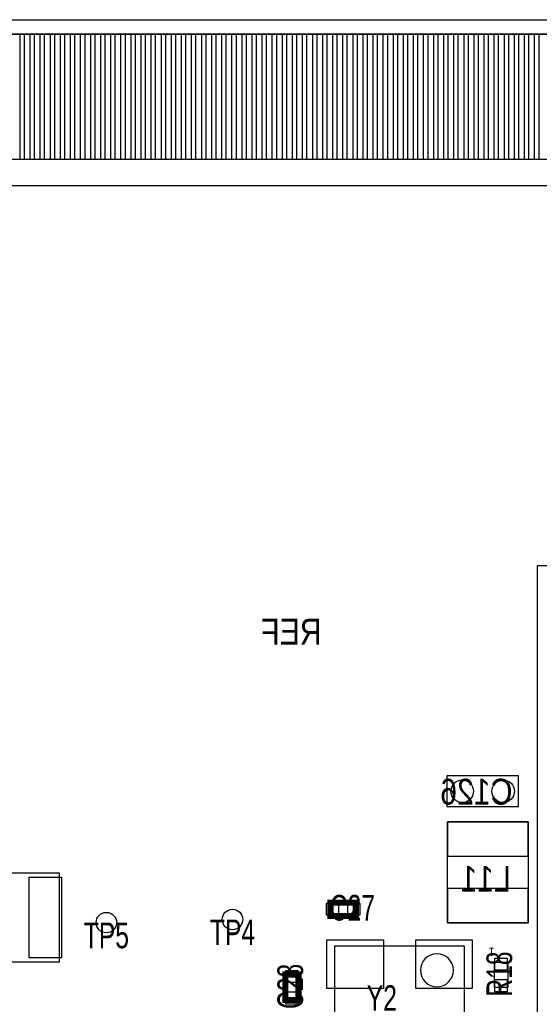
# Model space of a CAD drawing. Extents: x -75.3 to 6.7, y 91.5 to 147.4.
# Tile 5 of 11: x -51.2 to -38.4, y 123.1 to 147.4. Entities that reach past the tile are written whole.
import ezdxf
from ezdxf.enums import TextEntityAlignment as Align

# ---------------------------------------------------------------- set-up
doc = ezdxf.new("R2010")
doc.units = 0
for name, color, linetype in [('BG_OUTLINE', 1, 'CONTINUOUS'), ('PG_ASSEMBLY_BOTTOM', 2, 'CONTINUOUS'), ('PG_ASSEMBLY_TOP', 3, 'CONTINUOUS'), ('PIN_BOTTOM', 5, 'CONTINUOUS'), ('PIN_TOP', 4, 'CONTINUOUS'), ('RD_ASSEMBLY_BOTTOM', 6, 'CONTINUOUS'), ('RD_ASSEMBLY_TOP', 7, 'CONTINUOUS')]:
    doc.layers.add(name, color=color, linetype=linetype)

msp = doc.modelspace()

# ---------------------------------------------------------------- linework, layer by layer
at = {"layer": 'BG_OUTLINE'}
msp.add_lwpolyline([(-75.311, 91.51112), (-75.311, 139.799314), (-74.236072, 139.799314, 0.414214), (-73.511156, 140.52423, 0.414316), (-74.236072, 141.2494), (-75.311, 141.2494), (-75.311, 147.449286), (-32.811212, 147.449286), (-32.811212, 144.19707), (-32.811212, 143.841978, 0.414065), (-32.311086, 143.342106, 0.414065), (-31.81096, 143.841978), (-31.81096, 144.177004), (-31.81096, 147.449286), (6.688836, 147.449286), (6.688836, 146.345402), (6.688836, 141.2494), (5.613908, 141.2494, 0.414316), (4.888992, 140.52423, 0.414214), (5.613908, 139.799314), (6.68909, 139.799314), (6.68909, 91.51112)], format="xyb", close=True, dxfattribs=at)
at = {"layer": 'PG_ASSEMBLY_BOTTOM'}
for points in [[(-38.8874, 128.7272), (-40.6654, 128.7272), (-40.6654, 127.9652), (-38.8874, 127.9652)], [(-40.649398, 125.089666), (-40.649398, 127.589534), (-38.649402, 127.589534), (-38.649402, 125.089666)]]:
    msp.add_lwpolyline(points, close=True, dxfattribs=at)
at = {"layer": 'PG_ASSEMBLY_TOP'}
for points in [[(-32.811212, 147.091908), (-75.311, 147.091908), (-75.311, 143.342106)], [(-75.311, 143.342106), (6.688836, 143.342106), (6.688836, 147.091908), (-31.81096, 147.091908)]]:
    msp.add_lwpolyline(points, dxfattribs=at)
for points in [[(-38.424104, 133.928104), (-38.424104, 110.927896), (-15.423896, 110.927896), (-15.423896, 133.928104)], [(-52.96281, 124.121926), (-50.26279, 124.121926), (-50.26279, 126.322074), (-52.96281, 126.322074)], [(-40.2336, 122.0089), (-43.434, 122.0089), (-43.434, 124.5235), (-40.2336, 124.5235)], [(-39.4843, 123.48464), (-39.4843, 124.11456), (-39.1541, 124.11456), (-39.1541, 123.48464)]]:
    msp.add_lwpolyline(points, close=True, dxfattribs=at)
at = {"layer": 'PG_ASSEMBLY_TOP', "const_width": 0.1524}
for points in [[(-42.91584, 125.2601), (-43.54576, 125.2601), (-43.54576, 125.5903), (-42.91584, 125.5903)], [(-44.6659, 123.17984), (-44.6659, 123.80976), (-44.3357, 123.80976), (-44.3357, 123.17984)]]:
    msp.add_lwpolyline(points, close=True, dxfattribs=at)
at = {"layer": 'PG_ASSEMBLY_TOP'}
msp.add_lwpolyline([(-40.497252, 123.9139, 1), (-41.316148, 123.9139, 1)], format="xyb", close=True, dxfattribs=at)
at = {"layer": 'PIN_BOTTOM'}
for points in [[(-51.486054, 143.991838), (-51.486054, 147.091908), (-51.136042, 147.091908), (-51.136042, 143.991838)], [(-50.986182, 143.991838), (-50.986182, 147.091908), (-50.63617, 147.091908), (-50.63617, 143.991838)], [(-50.486056, 143.991838), (-50.486056, 147.091908), (-50.136044, 147.091908), (-50.136044, 143.991838)], [(-49.986184, 143.991838), (-49.986184, 147.091908), (-49.636172, 147.091908), (-49.636172, 143.991838)], [(-49.486058, 143.991838), (-49.486058, 147.091908), (-49.136046, 147.091908), (-49.136046, 143.991838)], [(-48.986186, 143.991838), (-48.986186, 147.091908), (-48.636174, 147.091908), (-48.636174, 143.991838)], [(-48.48606, 143.991838), (-48.48606, 147.091908), (-48.136048, 147.091908), (-48.136048, 143.991838)], [(-47.986188, 143.991838), (-47.986188, 147.091908), (-47.636176, 147.091908), (-47.636176, 143.991838)], [(-47.486062, 143.991838), (-47.486062, 147.091908), (-47.13605, 147.091908), (-47.13605, 143.991838)], [(-46.98619, 143.991838), (-46.98619, 147.091908), (-46.636178, 147.091908), (-46.636178, 143.991838)], [(-46.486064, 143.991838), (-46.486064, 147.091908), (-46.136052, 147.091908), (-46.136052, 143.991838)], [(-45.986192, 143.991838), (-45.986192, 147.091908), (-45.63618, 147.091908), (-45.63618, 143.991838)], [(-45.486066, 143.991838), (-45.486066, 147.091908), (-45.136054, 147.091908), (-45.136054, 143.991838)], [(-44.986194, 143.991838), (-44.986194, 147.091908), (-44.636182, 147.091908), (-44.636182, 143.991838)], [(-44.486068, 143.991838), (-44.486068, 147.091908), (-44.136056, 147.091908), (-44.136056, 143.991838)], [(-43.986196, 143.991838), (-43.986196, 147.091908), (-43.636184, 147.091908), (-43.636184, 143.991838)], [(-43.48607, 143.991838), (-43.48607, 147.091908), (-43.136058, 147.091908), (-43.136058, 143.991838)], [(-42.986198, 143.991838), (-42.986198, 147.091908), (-42.636186, 147.091908), (-42.636186, 143.991838)], [(-42.486072, 143.991838), (-42.486072, 147.091908), (-42.13606, 147.091908), (-42.13606, 143.991838)], [(-41.9862, 143.991838), (-41.9862, 147.091908), (-41.636188, 147.091908), (-41.636188, 143.991838)], [(-41.486074, 143.991838), (-41.486074, 147.091908), (-41.136062, 147.091908), (-41.136062, 143.991838)], [(-40.986202, 143.991838), (-40.986202, 147.091908), (-40.63619, 147.091908), (-40.63619, 143.991838)], [(-40.486076, 143.991838), (-40.486076, 147.091908), (-40.136064, 147.091908), (-40.136064, 143.991838)], [(-39.986204, 143.991838), (-39.986204, 147.091908), (-39.636192, 147.091908), (-39.636192, 143.991838)], [(-39.486078, 143.991838), (-39.486078, 147.091908), (-39.136066, 147.091908), (-39.136066, 143.991838)], [(-38.986206, 143.991838), (-38.986206, 147.091908), (-38.636194, 147.091908), (-38.636194, 143.991838)], [(-38.48608, 143.991838), (-38.48608, 147.091908), (-38.136068, 147.091908), (-38.136068, 143.991838)], [(-40.649398, 127.589534), (-40.649398, 126.73965), (-38.649402, 126.73965), (-38.649402, 127.589534)], [(-40.649398, 125.93955), (-40.649398, 125.089666), (-38.649402, 125.089666), (-38.649402, 125.93955)]]:
    msp.add_lwpolyline(points, close=True, dxfattribs=at)
for centre, radius in [((-40.2844, 128.3462), 0.2794), ((-39.2684, 128.3462), 0.2794), ((-49.0982, 125.095), 0.254), ((-45.974, 125.1712), 0.254)]:
    msp.add_circle(centre, radius, dxfattribs=at)
at = {"layer": 'PIN_TOP'}
for points in [[(-51.236118, 143.991838), (-51.236118, 147.091908), (-50.886106, 147.091908), (-50.886106, 143.991838)], [(-50.735992, 143.991838), (-50.735992, 147.091908), (-50.38598, 147.091908), (-50.38598, 143.991838)], [(-50.23612, 143.991838), (-50.23612, 147.091908), (-49.886108, 147.091908), (-49.886108, 143.991838)], [(-49.735994, 143.991838), (-49.735994, 147.091908), (-49.385982, 147.091908), (-49.385982, 143.991838)], [(-49.236122, 143.991838), (-49.236122, 147.091908), (-48.88611, 147.091908), (-48.88611, 143.991838)], [(-48.735996, 143.991838), (-48.735996, 147.091908), (-48.385984, 147.091908), (-48.385984, 143.991838)], [(-48.236124, 143.991838), (-48.236124, 147.091908), (-47.886112, 147.091908), (-47.886112, 143.991838)], [(-47.735998, 143.991838), (-47.735998, 147.091908), (-47.385986, 147.091908), (-47.385986, 143.991838)], [(-47.236126, 143.991838), (-47.236126, 147.091908), (-46.886114, 147.091908), (-46.886114, 143.991838)], [(-46.736, 143.991838), (-46.736, 147.091908), (-46.385988, 147.091908), (-46.385988, 143.991838)], [(-46.236128, 143.991838), (-46.236128, 147.091908), (-45.886116, 147.091908), (-45.886116, 143.991838)], [(-45.736002, 143.991838), (-45.736002, 147.091908), (-45.38599, 147.091908), (-45.38599, 143.991838)], [(-45.23613, 143.991838), (-45.23613, 147.091908), (-44.886118, 147.091908), (-44.886118, 143.991838)], [(-44.736004, 143.991838), (-44.736004, 147.091908), (-44.385992, 147.091908), (-44.385992, 143.991838)], [(-44.236132, 143.991838), (-44.236132, 147.091908), (-43.88612, 147.091908), (-43.88612, 143.991838)], [(-43.736006, 143.991838), (-43.736006, 147.091908), (-43.385994, 147.091908), (-43.385994, 143.991838)], [(-43.236134, 143.991838), (-43.236134, 147.091908), (-42.886122, 147.091908), (-42.886122, 143.991838)], [(-42.736008, 143.991838), (-42.736008, 147.091908), (-42.385996, 147.091908), (-42.385996, 143.991838)], [(-42.236136, 143.991838), (-42.236136, 147.091908), (-41.886124, 147.091908), (-41.886124, 143.991838)], [(-41.73601, 143.991838), (-41.73601, 147.091908), (-41.385998, 147.091908), (-41.385998, 143.991838)], [(-41.236138, 143.991838), (-41.236138, 147.091908), (-40.886126, 147.091908), (-40.886126, 143.991838)], [(-40.736012, 143.991838), (-40.736012, 147.091908), (-40.386, 147.091908), (-40.386, 143.991838)], [(-40.23614, 143.991838), (-40.23614, 147.091908), (-39.886128, 147.091908), (-39.886128, 143.991838)], [(-39.736014, 143.991838), (-39.736014, 147.091908), (-39.386002, 147.091908), (-39.386002, 143.991838)], [(-39.236142, 143.991838), (-39.236142, 147.091908), (-38.88613, 147.091908), (-38.88613, 143.991838)], [(-38.736016, 143.991838), (-38.736016, 147.091908), (-38.386004, 147.091908), (-38.386004, 143.991838)], [(-50.212752, 126.221998), (-50.212752, 124.222002), (-51.012852, 124.222002), (-51.012852, 126.221998)], [(-43.347767, 125.575187), (-43.347767, 125.275213), (-43.647741, 125.275213), (-43.647741, 125.575187)], [(-42.813859, 125.575187), (-42.813859, 125.275213), (-43.113833, 125.275213), (-43.113833, 125.575187)], [(-42.23385, 124.666248), (-42.23385, 123.466352), (-43.633898, 123.466352), (-43.633898, 124.666248)], [(-40.033702, 124.666248), (-40.033702, 123.466352), (-41.43375, 123.466352), (-41.43375, 124.666248)], [(-39.169213, 123.916567), (-39.469187, 123.916567), (-39.469187, 124.216541), (-39.169213, 124.216541)], [(-44.350813, 123.611767), (-44.650787, 123.611767), (-44.650787, 123.911741), (-44.350813, 123.911741)], [(-39.169213, 123.382659), (-39.469187, 123.382659), (-39.469187, 123.682633), (-39.169213, 123.682633)], [(-44.350813, 123.077859), (-44.650787, 123.077859), (-44.650787, 123.377833), (-44.350813, 123.377833)]]:
    msp.add_lwpolyline(points, close=True, dxfattribs=at)
for centre in [(-49.0982, 125.095), (-45.974, 125.1712)]:
    msp.add_circle(centre, 0.254, dxfattribs=at)

# ---------------------------------------------------------------- texts
at = {"layer": 'PG_ASSEMBLY_TOP', "width": 0.875}
msp.add_text('1', height=0.2032, rotation=180, dxfattribs=at).set_placement((-39.4843, 124.4727))
at = {"layer": 'RD_ASSEMBLY_BOTTOM', "text_generation_flag": 2, "width": 0.875}
msp.add_text('REF', height=0.64008, dxfattribs=at).set_placement((-43.7642, 131.9784))
for s, p in [('C126', (-39.9288, 128.016)), ('L11', (-39.7002, 125.857))]:
    msp.add_text(s, height=0.64008, dxfattribs=at).set_placement(p, align=Align.CENTER)
at = {"layer": 'RD_ASSEMBLY_TOP', "width": 0.72}
for s, p in [('C27', (-43.0022, 125.1458)), ('TP5', (-49.0982, 124.46)), ('TP4', (-45.974, 124.5362))]:
    msp.add_text(s, height=0.635, dxfattribs=at).set_placement(p, align=Align.CENTER)
for s, p in [('R18', (-39.044118, 123.819666)), ('C28', (-44.225718, 123.514866))]:
    msp.add_text(s, height=0.635, rotation=90, dxfattribs=at).set_placement(p, align=Align.CENTER)
msp.add_text('Y2', height=0.635, dxfattribs=at).set_placement((-42.6466, 122.9106))

doc.saveas('drawing.dxf')
